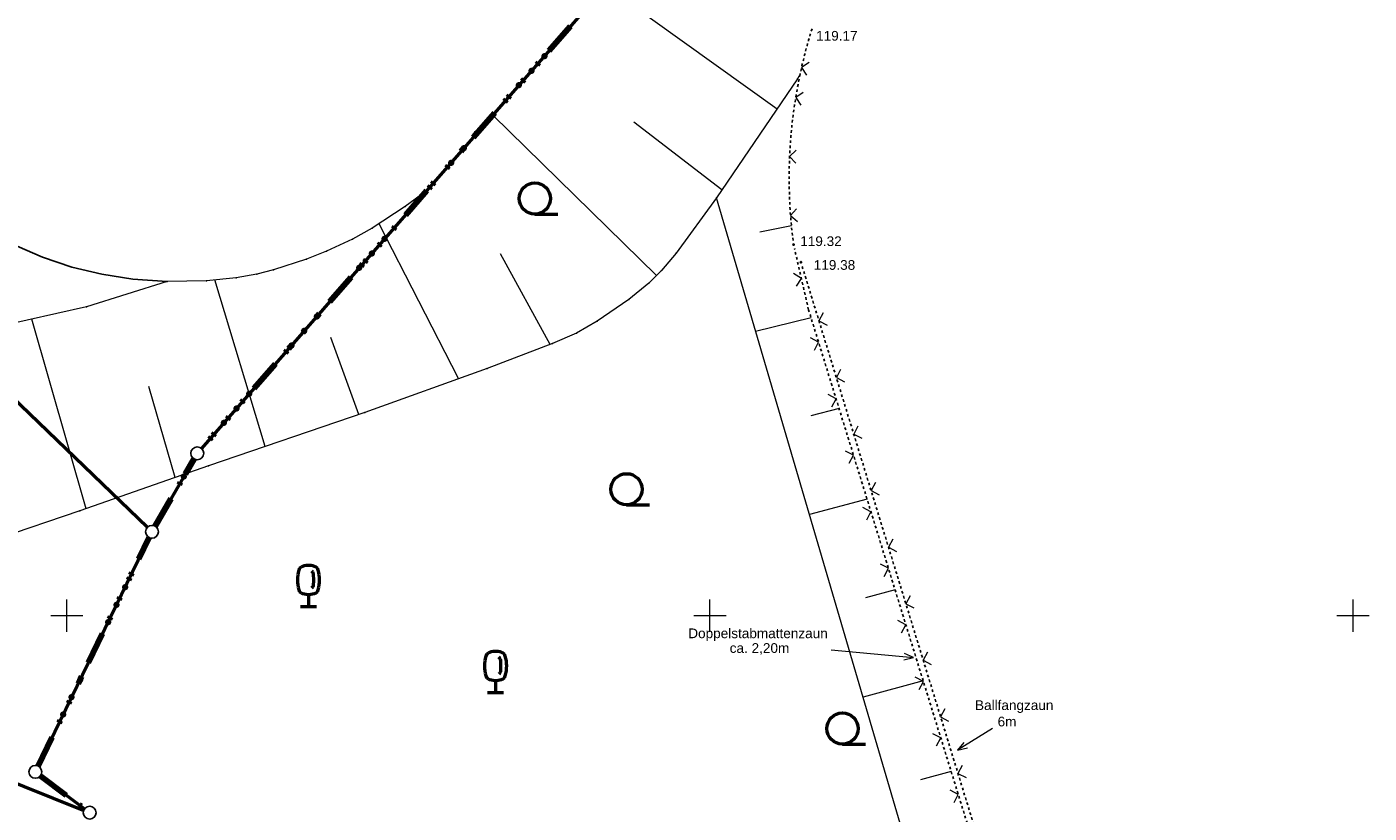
# Model space of a CAD drawing. Header units: metres. Extents: x 32377355 to 32378041, y 5707167 to 5708004.
# Tile 33 of 80: x 32377648 to 32377701, y 5707542 to 5707573. Entities that reach past the tile are written whole.
import ezdxf

# ---------------------------------------------------------------- set-up
doc = ezdxf.new("R2010")
doc.units = ezdxf.units.M
doc.header["$LTSCALE"] = 0.25
for name, pattern in [('LF1', [0]), ('LF1600.2012', [16, 5, -2.5, 0, -3, 0, -3, 0, -0.1, 0, -2.4]), ('LF33', [9.2, 0.1, 0, 9.1])]:
    doc.linetypes.add(name, pattern=pattern)
doc.layers.get('0').update_dxf_attribs({"color": 1, "linetype": 'CONTINUOUS'})
for name, color, linetype, lineweight in [('Besondere Vegetationsmerkmale', 91, 'CONTINUOUS', 25), ('Bäume Nord', 7, 'CONTINUOUS', 18), ('Ebene 71', 71, 'CONTINUOUS', 0), ('Flurstücke_ Grenzpunkte', 51, 'CONTINUOUS', 25), ('Neues Aufmaß Nord', 123, 'CONTINUOUS', 0), ('Reliefformen', 32, 'CONTINUOUS', 25), ('Text zu Ebene 9083', 67, 'CONTINUOUS', 0)]:
    doc.layers.add(name, color=color, linetype=linetype, lineweight=lineweight)
doc.styles.add('Schrift rechtsgenei', font='Arial.ttf')

# ---------------------------------------------------------------- blocks, each defined once
blk = doc.blocks.new('*X23')
at = {"color": 7, "linetype": 'LF1', "lineweight": 18}
for p, q in [((32377678.166798, 5707565.144667), (32377676.938083, 5707564.905143)), ((32377678.9305, 5707561.5714), (32377676.77251, 5707561.046847)), ((32377680.017853, 5707558.050595), (32377678.919015, 5707557.765667)), ((32377681.106085, 5707554.526937), (32377678.864693, 5707553.925372)), ((32377682.195903, 5707550.998158), (32377681.051515, 5707550.687615)), ((32377683.285985, 5707547.468512), (32377680.949155, 5707546.83017)), ((32377684.376093, 5707543.938795), (32377683.183568, 5707543.61127)), ((32377685.466478, 5707540.40817), (32377683.032708, 5707539.73807)), ((32377686.559835, 5707536.867922), (32377685.316507, 5707536.532188)), ((32377687.650703, 5707533.33574), (32377685.11479, 5707532.650968)), ((32377688.747017, 5707529.785912), (32377687.45101, 5707529.448083)), ((32377689.845485, 5707526.229122), (32377687.195545, 5707525.56839)), ((32377690.961718, 5707522.614805), (32377689.565743, 5707522.314465)), ((32377692.143605, 5707518.787902), (32377686.313953, 5707518.123688)), ((32377691.688575, 5707514.885595), (32377688.715907, 5707515.051083)), ((32377690.285852, 5707511.766885), (32377686.831095, 5707511.015097)), ((32377691.080878, 5707508.21154), (32377689.611913, 5707507.840963)), ((32377691.576723, 5707504.583003), (32377689.451723, 5707503.934003))]:
    blk.add_line(p, q, dxfattribs=at)
blk = doc.blocks.new('*X25')
at = {"color": 7, "linetype": 'LF1', "lineweight": 18}
for p, q in [((32377677.60686, 5707569.691243), (32377670.941755, 5707574.46837)), ((32377672.922955, 5707563.22162), (32377666.560293, 5707569.4552)), ((32377675.457658, 5707566.54439), (32377672.042762, 5707569.18263)), ((32377665.229335, 5707559.210048), (32377662.14171, 5707565.232092)), ((32377668.78263, 5707560.537178), (32377666.85516, 5707564.062195)), ((32377657.71482, 5707556.575527), (32377655.752153, 5707563.048605)), ((32377650.747228, 5707554.148857), (32377648.63872, 5707561.524015)), ((32377661.34957, 5707557.815422), (32377660.266215, 5707560.81355)), ((32377654.215367, 5707555.368217), (32377653.188605, 5707558.906077))]:
    blk.add_line(p, q, dxfattribs=at)
blk = doc.blocks.new('S112')
at = {"color": 0, "lineweight": -2}
for p, q in [((-0.4, 0.4), (0, 0)), ((0, 0), (0.4, 0.4))]:
    blk.add_line(p, q, dxfattribs=at)
blk = doc.blocks.new('S163')
at = {"lineweight": -2}
blk.add_hatch(color=0, dxfattribs=at).paths.add_polyline_path([(0, 0.031635, -1), (0, -0.031635, -1)], flags=0)
at = {"color": 0, "lineweight": -2}
blk.add_circle((0, 0), 0.031635, dxfattribs=at)
blk = doc.blocks.new('Baumbestand_ Laubholz', base_point=(0.0007, 0))
at = {"color": 0, "lineweight": -2}
blk.add_line((-0.09557, -0.40303), (0.5, -0.40303), dxfattribs=at)
blk.add_circle((-0.09557, 0), 0.40443, dxfattribs=at)
blk = doc.blocks.new('Laubbaum', base_point=(0, -0.5))
at = {"color": 0, "lineweight": -2}
for p, q in [((-0.23832, 0.32084), (-0.223465, 0.378775)), ((-0.223465, 0.378775), (-0.2045, 0.4355)), ((-0.2045, 0.4355), (-0.170865, 0.45636)), ((-0.170865, 0.45636), (-0.13513, 0.47336)), ((-0.13513, 0.47336), (-0.097725, 0.4863)), ((-0.097725, 0.4863), (-0.05912, 0.495015)), ((-0.05912, 0.495015), (-0.01979, 0.4994)), ((-0.01979, 0.4994), (0.01979, 0.4994)), ((0.01979, 0.4994), (0.05912, 0.495015)), ((0.05912, 0.495015), (0.097725, 0.4863)), ((0.072, 0.3585), (0.09129, 0.335215)), ((0.09129, 0.335215), (0.105485, 0.308515)), ((0.097725, 0.4863), (0.13513, 0.47336)), ((0.13513, 0.47336), (0.170865, 0.45636)), ((0.170865, 0.45636), (0.2045, 0.4355)), ((0.2045, 0.4355), (0.223465, 0.378775)), ((0.223465, 0.378775), (0.23832, 0.32084)), ((-0.25755, 0.14275), (-0.255405, 0.20252)), ((-0.255405, 0.08298), (-0.25755, 0.14275)), ((-0.255405, 0.20252), (-0.248985, 0.261985)), ((-0.248985, 0.023515), (-0.255405, 0.08298)), ((-0.248985, 0.261985), (-0.23832, 0.32084)), ((-0.23832, -0.03534), (-0.248985, 0.023515)), ((0.114, 0), (0.104515, -0.021505)), ((0.105485, 0.308515), (0.114, 0.2795)), ((0.114, 0.2795), (0.118245, 0.13975)), ((0.118245, 0.13975), (0.114, 0)), ((0.23832, 0.32084), (0.248985, 0.261985)), ((0.248985, 0.023515), (0.23832, -0.03534)), ((0.248985, 0.261985), (0.255405, 0.20252)), ((0.255405, 0.08298), (0.248985, 0.023515)), ((0.255405, 0.20252), (0.25755, 0.14275)), ((0.25755, 0.14275), (0.255405, 0.08298)), ((-0.223465, -0.093275), (-0.23832, -0.03534)), ((-0.2045, -0.15), (-0.223465, -0.093275)), ((-0.17082, -0.170725), (-0.2045, -0.15)), ((-0.135065, -0.187615), (-0.17082, -0.170725)), ((-0.097665, -0.200465), (-0.135065, -0.187615)), ((-0.05908, -0.20912), (-0.097665, -0.200465)), ((-0.019775, -0.213475), (-0.05908, -0.20912)), ((0.019775, -0.213475), (-0.019775, -0.213475)), ((0, -0.2205), (0, -0.5)), ((0.05908, -0.20912), (0.019775, -0.213475)), ((0.097665, -0.200465), (0.05908, -0.20912)), ((0.09082, -0.04061), (0.0735, -0.0565)), ((0.104515, -0.021505), (0.09082, -0.04061)), ((0.135065, -0.187615), (0.097665, -0.200465)), ((0.17082, -0.170725), (0.135065, -0.187615)), ((0.2045, -0.15), (0.17082, -0.170725)), ((0.223465, -0.093275), (0.2045, -0.15)), ((0.23832, -0.03534), (0.223465, -0.093275)), ((0.1905, -0.5), (-0.1905, -0.5))]:
    blk.add_line(p, q, dxfattribs=at)
blk = doc.blocks.new('Grenzpunkt mit Abmarkung')
at = {"color": 0, "lineweight": -2}
blk.add_circle((0, 0), 0.5, dxfattribs=at)

msp = doc.modelspace()

# ---------------------------------------------------------------- linework, layer by layer
at = {"layer": 'Ebene 71', "color": 7, "linetype": 'Continuous', "lineweight": 9}
for p, q in [((32377649.999722, 5707549.372003), (32377649.999722, 5707550.622003)), ((32377674.999722, 5707549.372003), (32377674.999722, 5707550.622003)), ((32377699.999722, 5707549.372003), (32377699.999722, 5707550.622003)), ((32377649.374722, 5707549.997003), (32377650.624722, 5707549.997003)), ((32377674.374722, 5707549.997003), (32377675.624722, 5707549.997003)), ((32377699.374722, 5707549.997003), (32377700.624722, 5707549.997003))]:
    msp.add_line(p, q, dxfattribs=at)
at = {"layer": 'Flurstücke_ Grenzpunkte', "color": 233, "linetype": 'LF1600.2012', "lineweight": 158, "true_color": 0xdb70a1}
for p, q in [((32377675.454723, 5707579.632002), (32377663.982723, 5707566.506002)), ((32377663.982723, 5707566.506002), (32377655.233233, 5707556.494247)), ((32377654.606723, 5707555.503003), (32377654.944047, 5707556.089308)), ((32377653.436597, 5707553.47358), (32377654.606723, 5707555.503003)), ((32377648.885983, 5707544.148862), (32377653.20246, 5707553.032142)), ((32377648.976495, 5707543.7737), (32377650.688948, 5707542.485305))]:
    msp.add_line(p, q, dxfattribs=at)
at = {"layer": 'Flurstücke_ Grenzpunkte', "color": 7, "linetype": 'Continuous', "lineweight": 50}
for p, q in [((32377675.454723, 5707579.632002), (32377663.982723, 5707566.506002)), ((32377626.548675, 5707579.06646), (32377653.131768, 5707553.430542)), ((32377663.982723, 5707566.506002), (32377655.233233, 5707556.494247)), ((32377654.944047, 5707556.089308), (32377654.606723, 5707555.503003)), ((32377654.606723, 5707555.503003), (32377653.436597, 5707553.47358)), ((32377653.20246, 5707553.032142), (32377648.885983, 5707544.148862)), ((32377638.724778, 5707547.21), (32377650.656665, 5707542.428005)), ((32377648.976495, 5707543.7737), (32377650.688948, 5707542.485305))]:
    msp.add_line(p, q, dxfattribs=at)
at = {"layer": 'Flurstücke_ Grenzpunkte', "color": 233, "lineweight": 158, "true_color": 0xdb70a1}
for p in [(32377668.561395, 5707571.744818), (32377668.06784, 5707571.180103), (32377667.574285, 5707570.615388), (32377665.9291, 5707568.733002), (32377665.435545, 5707568.168287), (32377664.94199, 5707567.603572), (32377662.35406, 5707564.642377), (32377661.860528, 5707564.077645), (32377661.366995, 5707563.51291), (32377659.721882, 5707561.630463), (32377659.22835, 5707561.065728), (32377658.734815, 5707560.500995), (32377657.089705, 5707558.618548), (32377656.59617, 5707558.053813), (32377656.102637, 5707557.489078), (32377654.547983, 5707555.40113), (32377652.262168, 5707551.097028), (32377651.934383, 5707550.422447), (32377651.606598, 5707549.747867), (32377650.513983, 5707547.499273), (32377650.186198, 5707546.824692), (32377649.858413, 5707546.150112)]:
    msp.add_point(p, dxfattribs=at)
at = {"layer": 'Neues Aufmaß Nord', "color": 7, "linetype": 'LF1', "lineweight": 18}
for p, q in [((32377675.454723, 5707579.632002), (32377663.982723, 5707566.506002)), ((32377678.503215, 5707571.043462), (32377678.403723, 5707570.858002)), ((32377678.403723, 5707570.858002), (32377675.247722, 5707566.237002)), ((32377663.982723, 5707566.506002), (32377663.149723, 5707565.897002)), ((32377675.247722, 5707566.237002), (32377673.680723, 5707564.089003)), ((32377687.461438, 5707524.663337), (32377675.247722, 5707566.237002)), ((32377663.149723, 5707565.897002), (32377661.871723, 5707565.054003)), ((32377661.871723, 5707565.054003), (32377661.100722, 5707564.627002)), ((32377660.089722, 5707564.160002), (32377659.317722, 5707563.856003)), ((32377661.100722, 5707564.627002), (32377660.089722, 5707564.160002)), ((32377659.317722, 5707563.856003), (32377658.033723, 5707563.434003)), ((32377673.680723, 5707564.089003), (32377673.109723, 5707563.408002)), ((32377656.584723, 5707563.131002), (32377655.422722, 5707563.016002)), ((32377657.380723, 5707563.272002), (32377656.584723, 5707563.131002)), ((32377658.033723, 5707563.434003), (32377657.380723, 5707563.272002)), ((32377673.109723, 5707563.408002), (32377672.623723, 5707562.923003)), ((32377653.901723, 5707562.989002), (32377650.760722, 5707562.005002)), ((32377655.422722, 5707563.016002), (32377653.901723, 5707562.989002)), ((32377672.623723, 5707562.923003), (32377671.840723, 5707562.280002)), ((32377671.840723, 5707562.280002), (32377670.615722, 5707561.438002)), ((32377650.760722, 5707562.005002), (32377647.085723, 5707561.172002)), ((32377670.615722, 5707561.438002), (32377669.814723, 5707560.981003)), ((32377668.879723, 5707560.574002), (32377666.332722, 5707559.608002)), ((32377669.814723, 5707560.981003), (32377668.879723, 5707560.574002)), ((32377666.332722, 5707559.608002), (32377661.588723, 5707557.897002)), ((32377661.588723, 5707557.897002), (32377655.511723, 5707555.824002)), ((32377655.511723, 5707555.824002), (32377650.508723, 5707554.065003)), ((32377650.508723, 5707554.065003), (32377644.164723, 5707551.920002))]:
    msp.add_line(p, q, dxfattribs=at)
at = {"layer": 'Neues Aufmaß Nord', "color": 7, "linetype": 'LF33', "lineweight": 25}
for p, q in [((32377678.832722, 5707561.888002), (32377678.283195, 5707564.27336)), ((32377693.417622, 5707515.296792, 119.923), (32377678.58082, 5707563.58921, 119.378)), ((32377693.200723, 5707515.365002), (32377678.832722, 5707561.888002))]:
    msp.add_line(p, q, dxfattribs=at)
at = {"layer": 'Neues Aufmaß Nord', "color": 7, "linetype": 'Continuous', "lineweight": 18}
for points in [[(32377679.716875, 5707548.669118), (32377682.917973, 5707548.371185)], [(32377682.533002, 5707548.281475), (32377682.917973, 5707548.371185), (32377682.55617, 5707548.5304)], [(32377685.986495, 5707545.610067), (32377684.621282, 5707544.761028)], [(32377684.873707, 5707545.065215), (32377684.621282, 5707544.761028), (32377685.005735, 5707544.852923)]]:
    msp.add_lwpolyline(points, dxfattribs=at)
at = {"layer": 'Neues Aufmaß Nord', "color": 7, "linetype": 'LF33', "lineweight": 25}
for radius, start, end in [(19.431977, 162.5939384, 167.9831494), (19.431978, 167.9831462, 187.1612912)]:
    msp.add_arc((32377697.509367, 5707566.997737), radius, start, end, dxfattribs=at)
at = {"layer": 'Neues Aufmaß Nord', "color": 7, "lineweight": 18}
for p in [(32377678.503215, 5707571.043462), (32377678.403723, 5707570.858002), (32377663.982723, 5707566.506002), (32377675.247722, 5707566.237002), (32377663.149723, 5707565.897002), (32377661.871723, 5707565.054003), (32377660.089722, 5707564.160002), (32377661.100722, 5707564.627002), (32377659.317722, 5707563.856003), (32377673.680723, 5707564.089003), (32377656.584723, 5707563.131002), (32377657.380723, 5707563.272002), (32377658.033723, 5707563.434003), (32377673.109723, 5707563.408002), (32377653.901723, 5707562.989002), (32377655.422722, 5707563.016002), (32377672.623723, 5707562.923003), (32377671.840723, 5707562.280002), (32377650.760722, 5707562.005002), (32377678.832722, 5707561.888002), (32377670.615722, 5707561.438002), (32377668.879723, 5707560.574002), (32377669.814723, 5707560.981003), (32377666.332722, 5707559.608002), (32377661.588723, 5707557.897002), (32377655.511723, 5707555.824002), (32377650.508723, 5707554.065003)]:
    msp.add_point(p, dxfattribs=at)
at = {"layer": 'Reliefformen', "color": 37, "linetype": 'Continuous', "lineweight": 25, "true_color": 0x805c3b}
for p, q in [((32377649.047722, 5707563.935003), (32377648.072723, 5707564.363002)), ((32377650.189723, 5707563.547002), (32377649.047722, 5707563.935003)), ((32377651.353723, 5707563.265003), (32377650.189723, 5707563.547002)), ((32377652.570723, 5707563.078002), (32377651.353723, 5707563.265003)), ((32377653.901723, 5707562.989002), (32377652.570723, 5707563.078002))]:
    msp.add_line(p, q, dxfattribs=at)

# ---------------------------------------------------------------- block references
at = {"layer": 'Besondere Vegetationsmerkmale', "color": 116, "lineweight": 50, "true_color": 0x008230, "xscale": 1.625, "yscale": 1.625, "zscale": 1.625}
for p in [(32377659.394723, 5707550.341002), (32377666.666723, 5707546.997003)]:
    msp.add_blockref('Laubbaum', p, dxfattribs=at)
at = {"layer": 'Bäume Nord', "color": 116, "lineweight": 50, "true_color": 0x008230, "xscale": 1.5, "yscale": 1.5, "zscale": 1.5}
for p in [(32377668.33967, 5707566.211587), (32377671.90379, 5707554.908575), (32377680.294363, 5707545.605545)]:
    msp.add_blockref('Baumbestand_ Laubholz', p, dxfattribs=at)
at = {"layer": 'Flurstücke_ Grenzpunkte', "color": 7, "lineweight": 25, "xscale": 0.5, "yscale": 0.5, "zscale": 0.5}
for p in [(32377655.068723, 5707556.306002), (32377653.311723, 5707553.257002), (32377648.776723, 5707543.924003), (32377650.888723, 5707542.335002)]:
    msp.add_blockref('Grenzpunkt mit Abmarkung', p, dxfattribs=at)
at = {"layer": 'Neues Aufmaß Nord', "color": 7, "lineweight": 18}
for name in ['*X25', '*X23']:
    msp.add_blockref(name, (0, 0), dxfattribs=at)
at = {"layer": 'Neues Aufmaß Nord', "color": 7, "lineweight": 18, "xscale": 0.625, "yscale": 0.625, "zscale": 0.625}
for p, rotation in [((32377678.560625, 5707571.30435), 257.196), ((32377678.331885, 5707570.132368), 260.717), ((32377678.095908, 5707567.845855), 267.499), ((32377678.131585, 5707565.547473), 274.281), ((32377678.552345, 5707563.105042), 102.974), ((32377679.237223, 5707561.45268, 119.402), 287.0790000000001), ((32377679.222403, 5707560.626225), 107.163), ((32377679.912687, 5707559.254103, 119.427), 287.0790000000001), ((32377679.901098, 5707558.428643), 107.163), ((32377680.588153, 5707557.055525, 119.451), 287.0790000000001), ((32377680.579792, 5707556.231057), 107.163), ((32377681.26362, 5707554.856948, 119.476), 287.0790000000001), ((32377681.258485, 5707554.033475), 107.163), ((32377681.939085, 5707552.658367, 119.501), 287.0790000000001), ((32377681.93718, 5707551.83589), 107.163), ((32377682.61455, 5707550.45979, 119.526), 287.0790000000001), ((32377682.615875, 5707549.638307), 107.163), ((32377683.290018, 5707548.261212, 119.551), 287.0790000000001), ((32377683.294567, 5707547.440722), 107.163), ((32377683.965482, 5707546.062635, 119.576), 287.0790000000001), ((32377683.973263, 5707545.24314), 107.163), ((32377684.640948, 5707543.864055, 119.601), 287.0790000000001), ((32377684.651955, 5707543.045555), 107.163)]:
    msp.add_blockref('S112', p, dxfattribs=dict(at, rotation=rotation))
at = {"layer": 'Neues Aufmaß Nord', "color": 7, "lineweight": 25, "xscale": 0.88, "yscale": 0.88, "zscale": 0.88}
for p in [(32377678.248723, 5707564.423003, 119.317), (32377678.535723, 5707563.736003, 119.376)]:
    msp.add_blockref('S163', p, dxfattribs=at)

# ---------------------------------------------------------------- texts
at = {"layer": 'Neues Aufmaß Nord', "color": 7, "lineweight": 18, "char_height": 0.3775, "attachment_point": 7, "line_spacing_factor": 0.69, "style": 'Schrift rechtsgenei'}
for s, insert in [('Doppelstabmattenzaun', (32377674.1563, 5707549.006895)), ('           ca. 2,20m', (32377674.1563, 5707548.478395)), ('Ballfangzaun', (32377685.302517, 5707546.214068)), ('      6m', (32377685.302517, 5707545.685568))]:
    msp.add_mtext(s, dxfattribs=dict(at, insert=insert))
at = {"layer": 'Text zu Ebene 9083', "color": 7, "lineweight": 18, "char_height": 0.3775, "attachment_point": 7, "line_spacing_factor": 0.69, "style": 'Schrift rechtsgenei'}
for s, insert in [('119.17', (32377679.12602, 5707572.343248, 119.167)), ('119.32', (32377678.5086, 5707564.358943, 119.317)), ('119.38', (32377679.034215, 5707563.434597, 119.376))]:
    msp.add_mtext(s, dxfattribs=dict(at, insert=insert))

doc.saveas('drawing.dxf')
